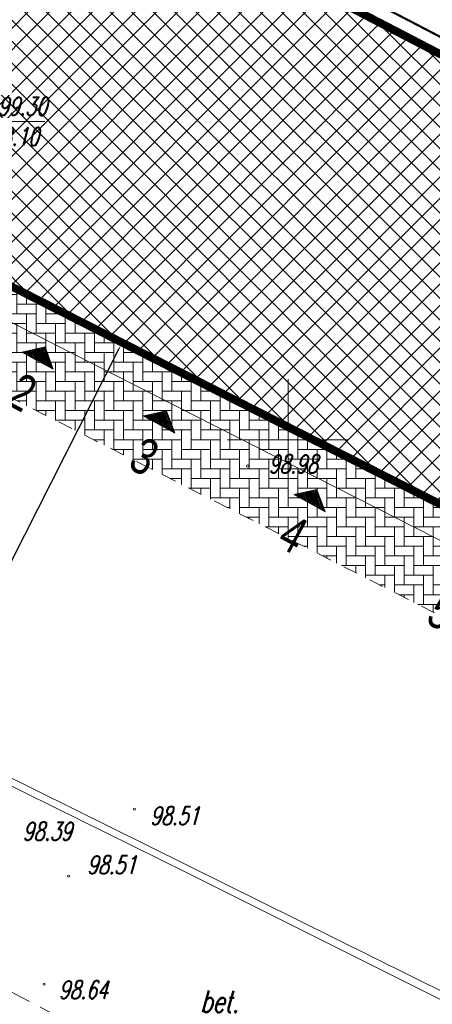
# Model space of a CAD drawing. Header units: metres. Extents: x 7501691 to 7504871, y 5814048 to 5814963.
# Tile 38 of 90: x 7503189 to 7503206, y 5814477 to 5814517. Entities that reach past the tile are written whole.
import ezdxf
from ezdxf.enums import TextEntityAlignment as Align

# ---------------------------------------------------------------- set-up
doc = ezdxf.new("R2010")
doc.units = ezdxf.units.M
doc.header["$MEASUREMENT"] = 0
for name, pattern in [('1', [0]), ('11', [3, 2.5, -0.5]), ('BUD', [0]), ('Dash', [0.6, 0.3, -0.3]), ('KOU', [2, 1.5, -0.5]), ('UBK', [0]), ('UOK', [0])]:
    doc.linetypes.add(name, pattern=pattern)
doc.layers.get('0').update_dxf_attribs({"linetype": 'CONTINUOUS'})
doc.layers.get('Defpoints').update_dxf_attribs({"linetype": 'CONTINUOUS'})
for name, color, linetype in [('0_TXT', 7, 'CONTINUOUS'), ('0_XREF_MAPA', 7, 'CONTINUOUS'), ('3MS_view 1', 7, 'CONTINUOUS'), ('pomiar_18_12_2024', 7, 'CONTINUOUS')]:
    doc.layers.add(name, color=color, linetype=linetype)
doc.layers.add('1_ hatch proj.', color=7, linetype='CONTINUOUS', lineweight=9, true_color=0x1a8cff)
for name, color, linetype, lineweight in [('1_ view 1', 7, 'CONTINUOUS', 15), ('EBUPP_L_1', 7, 'BUD', 35), ('KRZYZE_L_0', 7, '1', 18), ('SDROK_T_0', 7, 'CONTINUOUS', 18), ('SDRPK_L_1', 7, '11', 15), ('UKKPB_L_3', 14, 'UBK', 18), ('UTTOC_T_0', 30, 'CONTINUOUS', 15), ('WUKOS_T_1', 7, 'CONTINUOUS', 15), ('WWRPH_T_1', 7, 'CONTINUOUS', 18)]:
    doc.layers.add(name, color=color, linetype=linetype, lineweight=lineweight)
doc.styles.add('ARIAL', font='arial.ttf', dxfattribs={"width": 0.8})
doc.styles.add('MtXpl_Arial CE', font='arial.ttf')
doc.styles.get("Standard").update_dxf_attribs({"font": 'Simplex.SHX', "width": 0.75})
doc.dimstyles.get("Standard").update_dxf_attribs({"dimtxt": 1, "dimasz": 1, "dimexe": 1, "dimexo": 1, "dimgap": 1, "dimtad": 1, "dimtxsty": 'Standard', "dimcen": 2.5, "dimadec": 0, "dimazin": 0, "dimtfac": 1, "dimtmove": 0, "dimatfit": 3, "dimfxl": 1, "dimarcsym": 0})
picture_1 = doc.add_image_def('image1.jpg', size_in_pixel=(4786, 2752))

# ---------------------------------------------------------------- blocks, each defined once
blk = doc.blocks.new('WSP')
at = {"linetype": 'Continuous'}
blk.add_circle((0, 0), 0.0450000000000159, dxfattribs=at)
blk = doc.blocks.new('fdsfdsgdgfd')
at = {"layer": 'EBUPP_L_1', "color": 8, "linetype": 'BUD'}
for p, q in [((22.56273711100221, 66.52879159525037), (-54.99617391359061, 106.86032674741)), ((-62.84193952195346, 91.77256542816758), (15.11368885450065, 52.20393530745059))]:
    blk.add_line(p, q, dxfattribs=at)
at = {"layer": 'KRZYZE_L_0', "color": 8, "linetype": '1'}
for p, q in [((-46.36000000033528, 80.53000000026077), (-46.36000000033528, 85.53000000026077)), ((-48.86000000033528, 83.03000000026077), (-43.86000000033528, 83.03000000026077))]:
    blk.add_line(p, q, dxfattribs=at)
at = {"layer": 'SDRPK_L_1', "color": 8, "linetype": 'KOU'}
blk.add_line((-74.34451692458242, 68.83433765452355), (-37.41519897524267, 49.61868819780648), dxfattribs=at)
at = {"layer": 'UKKPB_L_3', "color": 8, "linetype": 'UOK'}
for p, q in [((-39.7158681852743, 60.10945016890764), (-66.5321024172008, 73.38999236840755)), ((-66.34855675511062, 72.94315206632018), (-50.5241732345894, 65.14193374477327)), ((-50.5241732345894, 65.14193374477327), (-39.82171790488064, 59.79284429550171))]:
    blk.add_line(p, q, dxfattribs=at)
at = {"layer": 'UTTOC_T_0', "color": 8, "linetype": 'Continuous', "lineweight": 0}
blk.add_line((-58.61110325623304, 96.17056498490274), (-56.41254774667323, 96.17091579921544), dxfattribs=at)
at = {"layer": 'WWRPH_T_1', "color": 8, "rotation": 0.009142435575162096}
for p in [(-48.02765095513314, 81.94238455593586), (-52.71095500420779, 67.77190067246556), (-55.42025310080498, 65.00526444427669), (-56.43568425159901, 60.54530493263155)]:
    blk.add_blockref('WSP', p, dxfattribs=at)
at = {"layer": 'SDROK_T_0', "color": 8, "oblique": 15, "width": 0.7}
blk.add_text('bet.', height=0.8999999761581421, rotation=359.510941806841, dxfattribs=at).set_placement((-49.1938399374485, 59.83173852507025), align=Align.MIDDLE)
at = {"layer": 'UTTOC_T_0', "color": 8, "lineweight": 9, "oblique": 15, "width": 0.6999999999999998}
for s, p in [('99.30', (-58.34331363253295, 97.1706077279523)), ('98.10', (-58.67805066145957, 95.92055429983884))]:
    blk.add_text(s, height=0.75, rotation=0.009142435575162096, dxfattribs=at).set_placement(p, align=Align.TOP_LEFT)
at = {"layer": 'WUKOS_T_1', "color": 8, "lineweight": 9, "oblique": 15, "width": 0.6999999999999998}
for s, p in [('98.98', (-46.14848918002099, 82.02496918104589)), ('98.51', (-51.0409796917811, 67.4992398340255)), ('98.39', (-56.30815882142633, 66.85993908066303)), ('98.51', (-53.6476904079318, 65.47703577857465)), ('98.64', (-54.81735982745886, 60.31597005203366))]:
    blk.add_text(s, height=0.75, rotation=0.009142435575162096, dxfattribs=at).set_placement(p, align=Align.MIDDLE)
blk = doc.blocks.new('DSADSAFDSF')
h = blk.add_hatch()
h.set_pattern_fill('ANSI31', color=252, scale=0.011, angle=241.3821309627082)
h.set_pattern_definition([(286.3821309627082, (-2059226.054180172, 9392816.23705751), (0.03350711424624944, 0.009850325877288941), [])])
h.paths.add_polyline_path([(-2.112061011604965, -20.35017627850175), (-1.302362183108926, -20.79196605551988), (-1.059135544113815, -20.92467593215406), (-1.396873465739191, -20.00229290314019), (-2.356000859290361, -20.21876438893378)])
h = blk.add_hatch()
h.set_pattern_fill('ANSI31', color=252, scale=0.011, angle=241.3821309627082)
h.set_pattern_definition([(286.3821309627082, (-2059221.03586957, 9392813.60493517), (0.03350711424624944, 0.009850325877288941), [])])
h.paths.add_polyline_path([(2.906249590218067, -22.98229862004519), (3.715948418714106, -23.42408839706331), (3.959175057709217, -23.5567982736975), (3.621437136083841, -22.63441524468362), (2.66230974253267, -22.85088673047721)])
h = blk.add_hatch()
h.set_pattern_fill('ANSI31', color=252, scale=0.011, angle=241.3821309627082)
h.set_pattern_definition([(286.3821309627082, (-2059214.825652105, 9392810.359084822), (0.03350711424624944, 0.009850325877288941), [])])
h.paths.add_polyline_path([(9.116467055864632, -26.22814896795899), (9.926165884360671, -26.66993874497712), (10.16939252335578, -26.8026486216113), (9.831654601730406, -25.88026559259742), (8.872527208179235, -26.09673707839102)])
at = {"layer": '3MS_view 1', "ltscale": 2.5, "true_color": 0x0091c2, "transparency": 33554534}
h = blk.add_hatch(dxfattribs=at)
h.set_pattern_fill('ANSI37', color=142, scale=5)
h.set_pattern_definition([(45, (-7503191.363826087, -5814523.830326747), (-0.4419417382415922, 0.4419417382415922), []), (135, (-7503191.363826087, -5814523.830326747), (-0.4419417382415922, -0.4419417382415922), [])])
h.paths.add_polyline_path([(0.06391367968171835, -0.2023046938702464), (26.13018117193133, -13.75706674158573), (18.55680266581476, -28.32093063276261), (18.46631192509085, -28.27499944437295), (-7.64279552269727, -15.0225680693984)])
at = {"color": 7}
for points in [[(-2.112061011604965, -20.35017627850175), (-1.302362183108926, -20.79196605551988), (-1.302362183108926, -20.79196605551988), (-1.059135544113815, -20.92467593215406), (-1.396873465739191, -20.00229290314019), (-2.356000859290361, -20.21876438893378), (-2.112061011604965, -20.35017627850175), (-2.112061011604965, -20.35017627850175)], [(2.906249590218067, -22.98229862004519), (3.715948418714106, -23.42408839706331), (3.715948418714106, -23.42408839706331), (3.959175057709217, -23.5567982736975), (3.621437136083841, -22.63441524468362), (2.66230974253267, -22.85088673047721), (2.906249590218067, -22.98229862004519), (2.906249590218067, -22.98229862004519)], [(9.116467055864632, -26.22814896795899), (9.926165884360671, -26.66993874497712), (9.926165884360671, -26.66993874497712), (10.16939252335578, -26.8026486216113), (9.831654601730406, -25.88026559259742), (8.872527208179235, -26.09673707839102), (9.116467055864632, -26.22814896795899), (9.116467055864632, -26.22814896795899)]]:
    blk.add_lwpolyline(points, dxfattribs=at)
at = {"layer": '1_ view 1', "color": 150, "linetype": 'Continuous'}
blk.add_lwpolyline([(-3.770858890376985, -17.15609788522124), (-4.3115618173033, -18.22073295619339), (18.07736042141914, -29.5915360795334), (18.48471173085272, -28.78899889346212)], dxfattribs=at)
at = {"layer": '1_ view 1', "color": 150, "linetype": 'Dash', "ltscale": 2}
blk.add_lwpolyline([(18.07677734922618, -29.59123994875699), (16.82317092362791, -32.0613352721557), (-5.567729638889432, -20.69617633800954), (-4.3115618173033, -18.22073295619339)], dxfattribs=at)
at = {"layer": '3MS_view 1', "color": 142, "true_color": 0x0091c2, "const_width": 0.2999999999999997}
blk.add_lwpolyline([(0.06391367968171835, -0.2023046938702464), (26.13018117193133, -13.75706674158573), (18.55680266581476, -28.32093063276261), (18.46631192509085, -28.27499944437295), (-7.64279552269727, -15.0225680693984)], close=True, dxfattribs=at)
at = {"layer": '3MS_view 1', "color": 4, "lineweight": 18}
blk.add_lwpolyline([(18.39842013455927, -28.40875558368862), (-7.845765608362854, -15.08776131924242), (3.592018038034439e-05, -1.867860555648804e-05), (26.11066404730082, -13.57784877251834), (26.2490722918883, -13.3116849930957), (26.47087544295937, -13.42702520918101), (18.48294954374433, -28.7880778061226), (18.26114641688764, -28.67273760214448), (18.39581045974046, -28.40743096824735), (-7.845765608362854, -15.08776131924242)], dxfattribs=at)
at = {"layer": '3MS_view 1', "color": 142, "true_color": 0x0091c2, "const_width": 0.2999999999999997}
blk.add_lwpolyline([(18.46631192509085, -28.27499944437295), (-7.64279552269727, -15.0225680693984)], dxfattribs=at)
at = {"color": 12, "true_color": 0xcd0000, "style": 'MtXpl_Arial CE', "width": 0.75}
for s, p in [('2', (-3.086475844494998, -22.32209975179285)), ('3', (1.963126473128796, -24.970503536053)), ('4', (8.109565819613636, -28.18316938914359)), ('5', (14.25967377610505, -31.36480752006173))]:
    blk.add_text(s, height=1.5, rotation=331.5947371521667, dxfattribs=at).set_placement(p)
blk = doc.blocks.new('fdghgf')
at = {"layer": 'pomiar_18_12_2024', "color": 212, "linetype": '1', "true_color": 0xb300b3, "const_width": 0.09}
blk.add_lwpolyline([(74.30400000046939, -42.21499999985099), (-3.234000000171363, -1.893999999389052), (-3.464199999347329, -2.337700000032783)], dxfattribs=at)
blk = doc.blocks.new('*D1695')
at = {"layer": '0_TXT', "color": 0, "linetype": 'Continuous', "lineweight": -2}
for p, q in [((7503193.028123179, 5814503.915458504), (7503191.969220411, 5814504.45293518)), ((7503193.002384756, 5814503.726662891), (7503181.940743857, 5814481.933713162)), ((7503169.872642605, 5814458.157898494), (7503180.934283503, 5814479.950848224)), ((7503169.735440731, 5814458.025679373), (7503168.676537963, 5814458.563156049))]:
    blk.add_line(p, q, dxfattribs=at)
at = {"layer": '0_TXT', "color": 0, "linetype": 'Continuous'}
for points in [[(7503193.029135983, 5814503.713084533), (7503192.975633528, 5814503.740241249), (7503193.083854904, 5814503.887170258)], [(7503169.845891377, 5814458.171476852), (7503169.899393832, 5814458.144320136), (7503169.791172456, 5814457.997391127)]]:
    blk.add_solid(points, dxfattribs=at)
at = {"layer": 'Defpoints', "color": 0, "linetype": 'Continuous'}
for p in [(7503193.083854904, 5814503.887170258), (7503193.083854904, 5814503.887170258), (7503169.791172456, 5814457.997391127)]:
    blk.add_point(p, dxfattribs=at)
at = {"layer": '0_TXT', "color": 0, "linetype": 'Continuous', "insert": (7503181.43751368, 5814480.942280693), "char_height": 1.5, "attachment_point": 5, "style": 'ARIAL', "bg_fill": 3, "box_fill_scale": 1.25, "bg_fill_color": 256, "bg_fill_true_color": 13158600, "bg_fill_transparency": 0}
blk.add_mtext('\\A1;{\\C12;\\c205;51,46}', dxfattribs=at)

msp = doc.modelspace()

# ---------------------------------------------------------------- hatches: boundary and pattern name
at = {"layer": '1_ hatch proj.', "linetype": 'Continuous', "true_color": 0xc7e3ff, "transparency": 33554559}
h = msp.add_hatch(dxfattribs=at)
h.set_pattern_fill('HLNHER', color=254, scale=0.1)
h.set_pattern_definition([(0, (0, 0), (0.4, 0.4), [1.2, -0.4]), (90, (0.4, 0), (-0.4, -0.4), [1.2, -0.4])])
h.paths.add_polyline_path([(7503187.592967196, 5814506.674228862), (7503185.796096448, 5814503.134150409), (7503208.187593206, 5814491.770166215), (7503209.870229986, 5814495.087352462), (7503209.648426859, 5814495.202692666), (7503209.759636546, 5814495.422895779)])

# ---------------------------------------------------------------- block references
at = {"linetype": 'Continuous'}
msp.add_blockref('fdsfdsgdgfd', (7503246.36, 5814416.97), dxfattribs=at)
at = {"layer": '1_ view 1', "linetype": 'Continuous'}
msp.add_blockref('DSADSAFDSF', (7503191.363826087, 5814523.830326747), dxfattribs=at)
at = {"layer": 'pomiar_18_12_2024', "linetype": 'Continuous'}
msp.add_blockref('fdghgf', (7503194.828062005, 5814526.168008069), dxfattribs=at)

# ---------------------------------------------------------------- pictures from other files: only their frames are drawn
at = {"layer": '0_XREF_MAPA', "linetype": 'Continuous'}
image = msp.add_image(picture_1, insert=(7503112.647801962, 5814396.748741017), size_in_units=(303.9110000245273, 174.75199978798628), rotation=0.14161063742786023, dxfattribs=at)
image.dxf.flags = 7

# ---------------------------------------------------------------- next in the draw order: dimensions: what is measured, and where the dimension line sits
at = {"layer": '0_TXT', "linetype": 'Continuous'}
dim = msp.add_aligned_dim(p1=(7503169.791172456, 5814457.997391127), p2=(7503193.083854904, 5814503.887170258), distance=0, text='{\\C12;\\c205;51,46}', dimstyle='Standard', override={"dimtxt": 1.5, "dimasz": 0.18, "dimexe": 1.25, "dimexo": 0.0625, "dimgap": 0.09, "dimtad": 0, "dimtih": 1, "dimtoh": 1, "dimdec": 4, "dimzin": 0, "dimdsep": 46, "dimtxsty": 'ARIAL', "dimcen": 0.09, "dimtdec": 4, "dimtofl": 0, "dimtfill": 1, "dimtolj": 1, "dimtzin": 0}, dxfattribs=at)
dim.commit()
dim.dimension.update_dxf_attribs({"geometry": '*D1695', "text_midpoint": (7503181.43751368, 5814480.942280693)})

doc.saveas('drawing.dxf')
